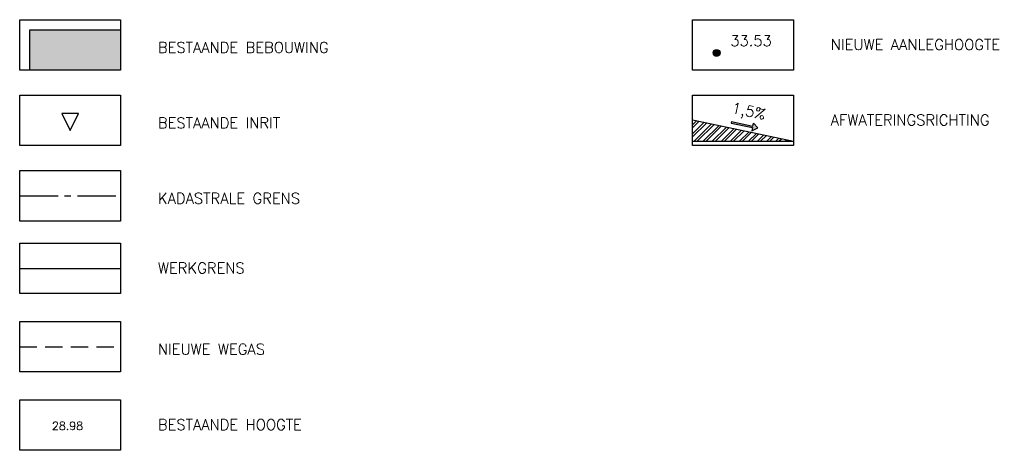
# Model space of a CAD drawing. Header units: metres. Extents: x 202952 to 203755, y 348879 to 349702.
# Tile 1 of 82: x 203067 to 203104, y 348879 to 348895. Entities that reach past the tile are written whole.
import ezdxf

# ---------------------------------------------------------------- set-up
doc = ezdxf.new("R2010")
doc.units = ezdxf.units.M
doc.linetypes.add('1-200 CENTER', pattern=[4.28625, 2.8575, -0.47625, 0.47625, -0.47625])
doc.linetypes.add('1-200 HIDDEN', pattern=[0.9525, 0.635, -0.3175])
for name, color, linetype in [('PH-ALG-WERKGRENS', 3, '1-200 WERKGRENS'), ('PH-BEST-BEBOUWING', 1, 'Continuous'), ('PH-BEST-BEBOUWING-ARCERING', 254, 'Continuous'), ('PH-BEST-INRIT', 8, 'Continuous'), ('PH-BEST-KADASTRALE-GRENS', 240, '1-200 CENTER'), ('PH-INM-HOOGTE', 20, 'Continuous'), ('PH-NIEUW-AFWATERINGSPROFIEL', 7, 'Continuous'), ('PH-NIEUW-HOOGTES', 170, 'Continuous'), ('PH-ONTWERP-WEGAS', 2, '1-200 HIDDEN'), ('PH100', 7, 'Continuous')]:
    doc.layers.add(name, color=color, linetype=linetype)
doc.styles.add('ROMANS', font='romans.shx')
doc.linetypes.add('1-200 WERKGRENS', pattern='A,1.5,-0.6,["WERK",ROMANS,S=0.24,R=0,X=-0.5,Y=-0.12],-0.45', length=2.55)

# ---------------------------------------------------------------- blocks, each defined once
blk = doc.blocks.new('INRITSYMBOOL')
at = {"layer": 'PH-BEST-INRIT'}
blk.add_lwpolyline([(-0.315, 0.63), (0, 0), (0.315, 0.63)], close=True, dxfattribs=at)
blk = doc.blocks.new('AFWATERINGSPIJL')
at = {"ltscale": 0.5}
blk.add_hatch(color=256, dxfattribs=at).paths.add_polyline_path([(-0.058, 0.239), (-0.132, 0.151), (-0.75, 0.671), (-0.789, 0.625), (-0.171, 0.105), (-0.245, 0.016), (0, 0)])
for points in [[(-0.75, 0.671), (-0.789, 0.625)], [(-0.789, 0.625), (-0.171, 0.105)], [(-0.75, 0.671), (-0.132, 0.151)], [(-0.171, 0.105), (-0.245, 0.016), (0, 0)], [(-0.132, 0.151), (-0.058, 0.239), (0, 0)]]:
    blk.add_lwpolyline(points, dxfattribs=at)

msp = doc.modelspace()

# ---------------------------------------------------------------- hatches: boundary and pattern name
at = {"layer": 'PH-BEST-BEBOUWING-ARCERING'}
msp.add_hatch(color=256, dxfattribs=at).paths.add_polyline_path([(203071.237, 348893.571), (203071.237, 348895.071), (203067.862, 348895.071), (203067.862, 348893.571)])
at = {"layer": 'PH-NIEUW-AFWATERINGSPROFIEL', "ltscale": 0.2, "transparency": 33554687}
h = msp.add_hatch(dxfattribs=at)
h.set_pattern_fill('ANSI32', color=252, scale=0.025)
h.paths.add_polyline_path([(203092.486, 348891.733), (203092.486, 348890.933), (203096.236, 348890.933)])
at = {"layer": 'PH-NIEUW-HOOGTES'}
h = msp.add_hatch(color=256, dxfattribs=at)
edge = h.paths.add_edge_path()
edge.add_arc((203093.38, 348894.216), 0.128, 0, 360)

# ---------------------------------------------------------------- linework, layer by layer
at = {"layer": 'PH-ALG-WERKGRENS'}
msp.add_lwpolyline([(203067.487, 348886.216), (203071.237, 348886.216)], dxfattribs=at)
at = {"layer": 'PH-BEST-BEBOUWING'}
msp.add_lwpolyline([(203067.862, 348893.571), (203067.862, 348895.071), (203071.237, 348895.071)], dxfattribs=at)
at = {"layer": 'PH-BEST-KADASTRALE-GRENS', "ltscale": 0.5}
msp.add_line((203067.487, 348888.909), (203071.237, 348888.909), dxfattribs=at)
at = {"layer": 'PH-NIEUW-AFWATERINGSPROFIEL', "ltscale": 0.08}
msp.add_line((203092.486, 348890.933), (203096.236, 348890.933), dxfattribs=at)
msp.add_lwpolyline([(203092.486, 348891.733), (203096.236, 348890.933)], dxfattribs=at)
at = {"layer": 'PH-NIEUW-HOOGTES'}
msp.add_circle((203093.38, 348894.216), 0.128, dxfattribs=at)
at = {"layer": 'PH-ONTWERP-WEGAS'}
msp.add_lwpolyline([(203067.487, 348883.309), (203071.237, 348883.309)], dxfattribs=at)
at = {"layer": 'PH100', "color": 1}
for points in [[(203067.487, 348895.446), (203071.237, 348895.446), (203071.237, 348893.571), (203067.487, 348893.571)], [(203092.486, 348895.446), (203096.236, 348895.446), (203096.236, 348893.571), (203092.486, 348893.571)], [(203067.487, 348892.646), (203071.237, 348892.646), (203071.237, 348890.771), (203067.487, 348890.771)], [(203092.486, 348892.646), (203096.236, 348892.646), (203096.236, 348890.771), (203092.486, 348890.771)], [(203067.487, 348889.846), (203071.237, 348889.846), (203071.237, 348887.971), (203067.487, 348887.971)], [(203067.487, 348887.153), (203071.237, 348887.153), (203071.237, 348885.278), (203067.487, 348885.278)], [(203067.487, 348884.246), (203071.237, 348884.246), (203071.237, 348882.371), (203067.487, 348882.371)], [(203067.487, 348881.339), (203071.237, 348881.339), (203071.237, 348879.464), (203067.487, 348879.464)]]:
    msp.add_lwpolyline(points, close=True, dxfattribs=at)

# ---------------------------------------------------------------- block references
at = {"layer": 'PH-BEST-INRIT'}
msp.add_blockref('INRITSYMBOOL', (203069.362, 348891.332), dxfattribs=at)
at = {"layer": 'PH-NIEUW-AFWATERINGSPROFIEL', "rotation": 28.05079306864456}
msp.add_blockref('AFWATERINGSPIJL', (203094.911, 348891.428), dxfattribs=at)

# ---------------------------------------------------------------- texts
at = {"layer": 'PH-INM-HOOGTE', "style": 'ROMANS'}
msp.add_text('28.98', height=0.3, dxfattribs=at).set_placement((203068.685, 348880.22, 28.98))
at = {"layer": 'PH-NIEUW-AFWATERINGSPROFIEL', "ltscale": 0.08, "insert": (203093.997, 348892.385), "char_height": 0.4, "width": 2.08929, "attachment_point": 1, "rotation": 347.9574, "style": 'ROMANS'}
msp.add_mtext('1,5%', dxfattribs=at)
at = {"layer": 'PH-NIEUW-HOOGTES', "insert": (203093.887, 348894.866), "char_height": 0.4, "width": 2.08929, "attachment_point": 1, "rotation": 0, "style": 'ROMANS'}
msp.add_mtext('33.53', dxfattribs=at)
at = {"layer": 'PH100', "color": 2, "char_height": 0.4, "attachment_point": 1, "style": 'ROMANS'}
for s, insert, width in [('BESTAANDE BEBOUWING', (203072.623, 348894.616), 10.74286), ('NIEUWE AANLEGHOOGTE', (203097.622, 348894.723), 7.82273), ('AFWATERINGSRICHTING', (203097.622, 348891.923), 10.74286), ('BESTAANDE INRIT', (203072.623, 348891.816), 10.74286), ('KADASTRALE GRENS', (203072.623, 348889.016), 10.74286), ('WERKGRENS', (203072.623, 348886.43), 3.48571), ('NIEUWE WEGAS', (203072.623, 348883.416), 10.74286), ('BESTAANDE HOOGTE', (203072.623, 348880.616), 7.82273)]:
    msp.add_mtext(s, dxfattribs=dict(at, insert=insert, width=width))

doc.saveas('drawing.dxf')
